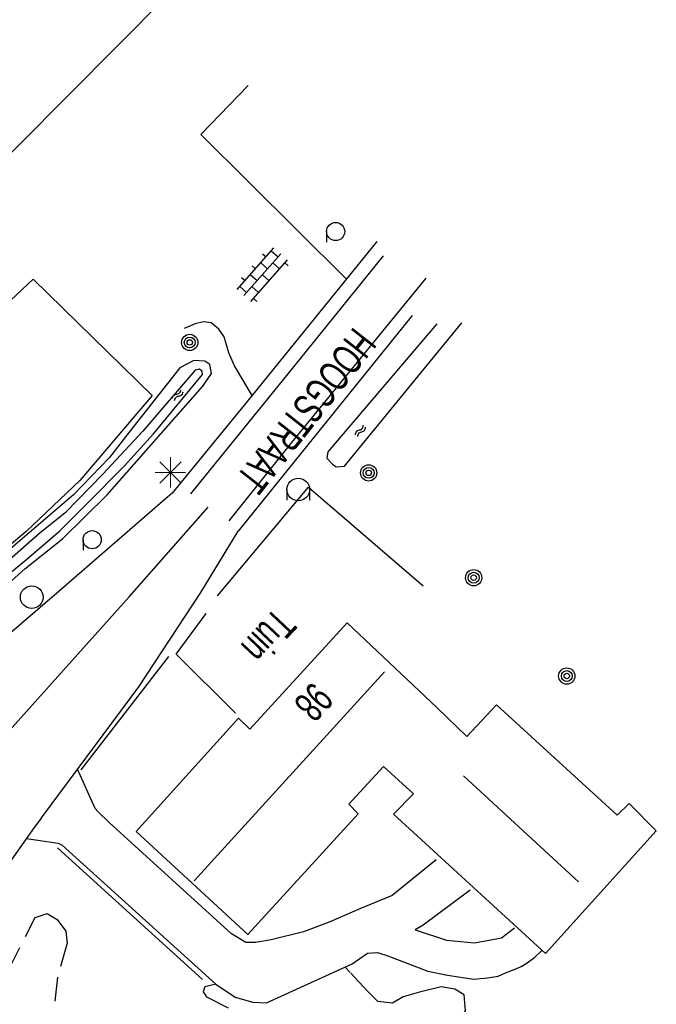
# Model space of a CAD drawing. Header units: metres. Extents: x 119757 to 244046, y 404148 to 811635.
# Tile 16 of 60: x 120773 to 120826, y 405966 to 406047. Entities that reach past the tile are written whole.
import ezdxf

# ---------------------------------------------------------------- set-up
doc = ezdxf.new("R2010")
doc.units = ezdxf.units.M
doc.linetypes.add('Houtwal', pattern=[3, 2, -1])
doc.layers.get('0').update_dxf_attribs({"linetype": 'CONTINUOUS'})
for name, color, linetype in [('4403', 7, 'CONTINUOUS'), ('4502', 1, 'CONTINUOUS'), ('4503', 1, 'CONTINUOUS'), ('4601', 172, 'CONTINUOUS'), ('B-AF-HAAG-GD', 74, 'CONTINUOUS'), ('B-AF-HOUT-GD', 74, 'Houtwal'), ('B-AF-RAST-GD', 47, 'Raster'), ('B-BB-BORD-GD', 8, 'CONTINUOUS'), ('B-BP-BOOM-GD', 74, 'CONTINUOUS'), ('B-GB-BOUW-GD', 242, 'CONTINUOUS'), ('B-GB-NOKL-GD', 242, 'CONTINUOUS'), ('B-MK-ASSTRP-GD', 121, 'CONTINUOUS'), ('B-MK-STRP-GD', 121, 'CONTINUOUS'), ('B-OB-OVER-GD', 8, 'CONTINUOUS'), ('B-OB-WEGEN-GD', 8, 'CONTINUOUS'), ('B-OV-PAAL-GD', 63, 'CONTINUOUS'), ('B-TE-OND-GD', 8, 'CONTINUOUS'), ('B-TR-SLOO-GD', 142, 'CONTINUOUS'), ('B-VH-FPAD-GD', 13, 'CONTINUOUS'), ('B-VH-OVRG-GD', 13, 'CONTINUOUS'), ('B-VH-WEGN-GD', 13, 'CONTINUOUS'), ('L-AR-BLOCKS-GD', 8, 'CONTINUOUS'), ('L-AR-SYMB-GD', 8, 'CONTINUOUS')]:
    doc.layers.add(name, color=color, linetype=linetype)
doc.linetypes.add('Raster', pattern='A,4,-1,[1,dgnlstyle.shx,S=0.004,R=0,X=0,Y=0],-1', length=6)

# ---------------------------------------------------------------- blocks, each defined once
blk = doc.blocks.new('2901')
for radius in [0.27, 0.18, 0.09]:
    blk.add_circle((0, 0), radius)
blk = doc.blocks.new('OV4', base_point=(119758.533414, 404407.573336))
at = {"layer": '4403'}
for points in [[(119758.533414, 404407.635836, 0), (119758.970914, 404407.635836, 0)], [(119758.564664, 404407.635836, 0), (119758.564664, 404407.573336, 0)], [(119758.627164, 404407.667086, 0), (119758.627164, 404407.635836, 0)], [(119758.689664, 404407.635836, 0), (119758.689664, 404407.573336, 0)], [(119758.752164, 404407.667086, 0), (119758.752164, 404407.635836, 0)], [(119758.814664, 404407.635836, 0), (119758.814664, 404407.573336, 0)], [(119758.877164, 404407.667086, 0), (119758.877164, 404407.635836, 0)], [(119758.939664, 404407.635836, 0), (119758.939664, 404407.573336, 0)], [(119758.533414, 404407.573336, 0), (119758.970914, 404407.573336, 0)], [(119758.627164, 404407.573336, 0), (119758.627164, 404407.510836, 0)], [(119758.752164, 404407.573336, 0), (119758.752164, 404407.510836, 0)], [(119758.877164, 404407.573336, 0), (119758.877164, 404407.510836, 0)], [(119758.533414, 404407.510836, 0), (119758.970914, 404407.510836, 0)], [(119758.564664, 404407.510836, 0), (119758.564664, 404407.479586, 0)], [(119758.939664, 404407.510836, 0), (119758.939664, 404407.479586, 0)]]:
    blk.add_polyline3d(points, dxfattribs=at)
blk = doc.blocks.new('3002')
for p, q in [((-0.375, 0.001), (-0.375, -0.349)), ((0.375, 0.001), (0.375, -0.349))]:
    blk.add_line(p, q)
blk.add_circle((0, 0.001), 0.375)
blk = doc.blocks.new('3001')
blk.add_line((-0.3, 0), (-0.3, -0.35))
blk.add_circle((0, 0), 0.3)
blk = doc.blocks.new('WATER', base_point=(119758.78532, 404407.573336))
at = {"layer": '4601'}
for points in [[(119758.28532, 404407.723336, 0), (119758.34782, 404407.785836, 0), (119758.47282, 404407.848336, 0), (119758.59782, 404407.848336, 0), (119758.72282, 404407.785836, 0), (119758.78532, 404407.723336, 0), (119758.84782, 404407.660836, 0), (119758.97282, 404407.598336, 0), (119759.09782, 404407.598336, 0), (119759.22282, 404407.660836, 0), (119759.28532, 404407.723336, 0)], [(119758.28532, 404407.423336, 0), (119758.34782, 404407.485836, 0), (119758.47282, 404407.548336, 0), (119758.59782, 404407.548336, 0), (119758.72282, 404407.485836, 0), (119758.78532, 404407.423336, 0), (119758.84782, 404407.360836, 0), (119758.97282, 404407.298336, 0), (119759.09782, 404407.298336, 0), (119759.22282, 404407.360836, 0), (119759.28532, 404407.423336, 0)]]:
    blk.add_polyline3d(points, dxfattribs=at)
blk = doc.blocks.new('2401')
blk.add_circle((0.001, -0.001), 0.375)
blk = doc.blocks.new('2701')
at = {"lineweight": 0}
for q in [(-0.353, 0.351), (0.001, 0.497), (0.355, 0.351), (-0.499, -0.003), (-0.352, -0.356), (0.501, -0.003), (0.001, -0.503), (0.355, -0.356)]:
    blk.add_line((0.001, -0.003), q, dxfattribs=at)

msp = doc.modelspace()

# ---------------------------------------------------------------- linework, layer by layer
at = {"layer": 'B-AF-HAAG-GD'}
for points in [[(120789.464, 405999.695), (120797.008, 406008.676), (120806.495, 406000.517)], [(120790.969, 405989.99), (120786.045, 405994.884), (120788.521, 405998.247)]]:
    msp.add_lwpolyline(points, dxfattribs=at)
at = {"layer": 'B-AF-HOUT-GD'}
for points in [[(120771.289, 405964.732), (120772.214, 405968.83), (120774.377, 405973.081), (120775.366, 405973.423), (120776.188, 405972.924), (120776.911, 405971.945), (120777.037, 405970.957), (120776.221, 405968.142), (120775.637, 405962.976), (120775.948, 405961.544), (120776.277, 405960.426), (120779.094, 405954.001), (120781.489, 405948.921), (120785.483, 405941.027), (120786.055, 405939.297), (120785.546, 405938.659)], [(120789.338, 405967.567), (120788.417, 405967.361), (120788.279, 405966.942), (120788.572, 405966.514), (120793.434, 405964.071), (120798.018, 405962.886), (120800.773, 405962.005), (120802.241, 405961.674), (120805.009, 405961.736), (120806.097, 405962.078), (120807.151, 405962.721), (120808.121, 405963.436), (120809.397, 405964.418), (120810.005, 405965.376), (120809.885, 405966.683), (120809.131, 405967.161), (120808, 405967.367), (120806.197, 405966.922), (120804.839, 405966.52), (120803.957, 405965.99), (120802.744, 405966.138), (120801.859, 405967.031), (120800.449, 405968.546), (120800.031, 405968.988)]]:
    msp.add_lwpolyline(points, dxfattribs=at)
at = {"layer": 'B-AF-RAST-GD'}
for points in [[(120767.197, 406019.321), (120774.222, 406025.902), (120784.052, 406016.28), (120778.076, 406009.235), (120773.647, 406005.02), (120759.841, 405993.399), (120754.31, 405988.869), (120743.576, 406001.983), (120731.265, 406016.579), (120711.747, 406038.988), (120696.051, 406056.391), (120693.704, 406058.954)], [(120778.176, 405985.295), (120785.445, 405994.689)], [(120776.221, 405978.855), (120788.244, 405967.956)]]:
    msp.add_lwpolyline(points, dxfattribs=at)
at = {"layer": 'B-GB-BOUW-GD'}
msp.add_lwpolyline([(120782.693, 406067.198), (120785.255, 406064.491), (120777.544, 406056.745), (120785.28, 406049.324), (120756.696, 406020.562)], dxfattribs=at)
msp.add_lwpolyline([(120782.741, 405980.197), (120791.216, 405989.59), (120792.154, 405988.657), (120800.202, 405997.47), (120807.65, 405990.435), (120810.1, 405988.064), (120812.562, 405990.683), (120822.566, 405981.554), (120823.561, 405982.513), (120825.798, 405980.246), (120816.624, 405970.103), (120804.04, 405981.634), (120805.688, 405983.321), (120803.207, 405985.589), (120800.348, 405982.456), (120801.123, 405981.656), (120791.975, 405971.684)], close=True, dxfattribs=at)
at = {"layer": 'B-GB-NOKL-GD'}
for points in [[(120787.533, 405976.131), (120803.307, 405993.423)], [(120809.825, 405984.803), (120819.36, 405976.044)]]:
    msp.add_lwpolyline(points, dxfattribs=at)
at = {"layer": 'B-MK-ASSTRP-GD'}
msp.add_lwpolyline([(120771.995, 405988.293), (120782.158, 405999.606), (120788.713, 406007.039)], dxfattribs=at)
at = {"layer": 'B-MK-STRP-GD'}
for points in [[(120787.253, 406008.142), (120795.672, 406018.513), (120803.223, 406027.824)], [(120806.72, 406025.985), (120795.608, 406012.374), (120790.403, 406005.905)]]:
    msp.add_lwpolyline(points, dxfattribs=at)
at = {"layer": 'B-TR-SLOO-GD'}
for points in [[(120781.87, 406012.85), (120780.526, 406011.149), (120777.544, 406008.064), (120769.422, 406001.113), (120754.747, 405988.7), (120754.578, 405988.62), (120754.353, 405988.513), (120753.933, 405988.691), (120748.621, 405994.999), (120738.404, 406007.352), (120727.274, 406020.482), (120713.758, 406035.815), (120699.522, 406051.381), (120687.18, 406065.242), (120669.893, 406084.243), (120657.893, 406097.55), (120634.263, 406122.864), (120610.296, 406146.251), (120609.77, 406146.267), (120609.27, 406146.058), (120608.97, 406145.639)], [(120807.62, 406022.203), (120798.602, 406011.602), (120798.529, 406011.079), (120798.987, 406010.59), (120799.289, 406010.367), (120799.989, 406010.415), (120809.699, 406022.295)], [(120752.842, 405986.309), (120753.541, 405985.882), (120754.192, 405985.898), (120755.786, 405987.008), (120755.878, 405987.072), (120768.991, 405997.892), (120773.518, 406001.944), (120776.64, 406004.415), (120780.351, 406008.068), (120788.264, 406017.049), (120788.965, 406018.079), (120788.848, 406018.823), (120788.437, 406019.102), (120787.52, 406019.162), (120786.352, 406018.556), (120781.87, 406012.85)], [(120768.509, 405998.499), (120773.511, 406002.602), (120776.382, 406005.036), (120778.622, 406007.291), (120781.761, 406010.45), (120784.179, 406013.107), (120788.242, 406018.022), (120788.211, 406018.259), (120787.979, 406018.456), (120787.614, 406018.366), (120783.281, 406013.314), (120779.994, 406009.773), (120776.841, 406006.536), (120774.782, 406004.911), (120770.355, 406001.01)]]:
    msp.add_lwpolyline(points, dxfattribs=at)
at = {"layer": 'B-VH-FPAD-GD'}
msp.add_lwpolyline([(120774.903, 405981.334), (120774.31, 405980.534), (120769.139, 405973.254), (120768.031, 405970.574), (120767.389, 405968.125), (120767.015, 405965.352)], dxfattribs=at)
at = {"layer": 'B-VH-OVRG-GD'}
for points in [[(120800.104, 406025.939), (120788.101, 406037.867), (120792, 406041.905)], [(120792.34, 406016.269), (120790.893, 406018.716), (120790.4, 406019.804), (120790.022, 406021.123), (120789.597, 406021.757), (120788.954, 406022.295), (120788.322, 406022.371), (120787.631, 406022.21), (120786.716, 406021.808)], [(120807.569, 405977.846), (120803.926, 405974.916), (120801.252, 405973.818), (120798.72, 405972.699), (120796.604, 405971.914), (120793.904, 405971.242), (120792.627, 405971.025), (120791.829, 405971.011), (120790.628, 405971.742), (120780.501, 405980.94), (120779.579, 405981.869), (120779.351, 405982.109), (120777.896, 405985.365)], [(120773.67, 405979.634), (120776.287, 405979.249), (120776.609, 405979.062), (120789.338, 405967.567), (120790.942, 405966.49), (120792.396, 405966.074), (120793.523, 405966.027), (120800.608, 405969.251), (120801.903, 405970.125), (120802.709, 405970.203), (120803.56, 405969.907), (120806.898, 405968.659), (120808.508, 405968.308), (120810.695, 405967.994), (120811.817, 405968.104), (120812.695, 405968.247), (120813.326, 405968.51), (120814.111, 405968.822), (120814.601, 405969.048), (120815.025, 405969.292), (120815.723, 405969.771), (120816.297, 405970.321)], [(120810.375, 405975.35), (120806.491, 405972.46), (120805.835, 405972.064), (120808.428, 405971.221), (120810.756, 405970.999), (120812.981, 405971.4), (120814.058, 405972.242)]]:
    msp.add_lwpolyline(points, dxfattribs=at)
at = {"layer": 'B-VH-WEGN-GD'}
for points in [[(120802.655, 406029.003), (120791.934, 406015.768), (120785.723, 406008.183), (120785.154, 406007.685), (120776.363, 406000.074), (120767.104, 405992.143), (120764.56, 405989.968), (120762.685, 405988.451), (120762.09, 405987.965)], [(120805.586, 406022.888), (120791.194, 406005.036)], [(120774.903, 405981.334), (120782.951, 405992.174), (120788.094, 405999.972), (120791.194, 406005.036)]]:
    msp.add_lwpolyline(points, dxfattribs=at)

# ---------------------------------------------------------------- block references
at = {"layer": 'B-BB-BORD-GD', "xscale": 2.5, "yscale": 2.5, "zscale": 2.5}
msp.add_blockref('2401', (120774.088, 405999.595), dxfattribs=at)
at = {"layer": 'B-BP-BOOM-GD', "xscale": 2.5, "yscale": 2.5, "zscale": 2.5}
for p in [(120787.177, 406020.659), (120801.986, 406009.873), (120810.678, 406001.2), (120818.389, 405993.065)]:
    msp.add_blockref('2901', p, dxfattribs=at)
at = {"layer": 'B-OB-OVER-GD', "xscale": 2.5, "yscale": 2.5, "zscale": 2.5}
for p in [(120799.253, 406029.837), (120779.098, 406004.341)]:
    msp.add_blockref('3001', p, dxfattribs=at)
at = {"layer": 'B-OB-WEGEN-GD', "xscale": 2.5, "yscale": 2.5, "zscale": 2.5}
msp.add_blockref('3002', (120796.163, 406008.489), dxfattribs=at)
at = {"layer": 'B-OV-PAAL-GD', "xscale": 2.5, "yscale": 2.5, "zscale": 2.5}
msp.add_blockref('2701', (120785.572, 406009.916), dxfattribs=at)
at = {"layer": 'L-AR-BLOCKS-GD', "yscale": 0.8}
for p, rotation in [((120786.188, 406016.312), 45.545139), ((120801.313, 406013.344), 51.063228)]:
    msp.add_blockref('WATER', p, dxfattribs=dict(at, rotation=rotation))
at = {"layer": 'L-AR-SYMB-GD', "xscale": 10.5, "yscale": 12, "zscale": 10.5, "rotation": 48.55753900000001}
msp.add_blockref('OV4', (120791.664, 406024.543), dxfattribs=at)

# ---------------------------------------------------------------- texts
at = {"layer": '4502', "width": 0.68}
msp.add_text('98', height=2.5, rotation=227.20257, dxfattribs=at).set_placement((120797.381, 405992.68))
at = {"layer": '4503', "width": 0.68}
msp.add_text('HOOGSTRAAT', height=2.5, rotation=231.83408, dxfattribs=at).set_placement((120800.776, 406022.017))
at = {"layer": 'B-TE-OND-GD', "width": 0.68}
msp.add_text('Tuin', height=2.5, rotation=226.71579, dxfattribs=at).set_placement((120794.313, 405998.811))

doc.saveas('drawing.dxf')
